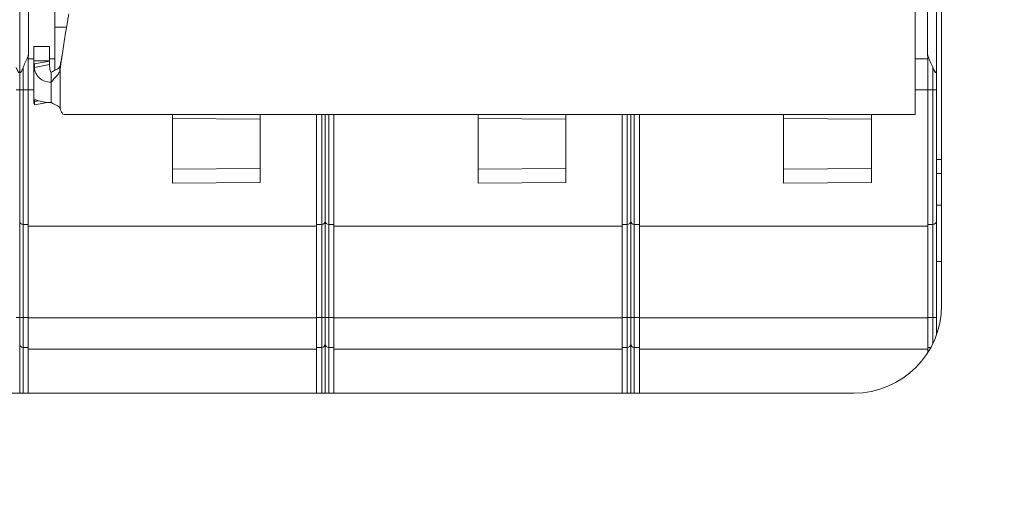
# Model space of a CAD drawing. Header units: millimetres. Extents: x -165365 to -33565, y 7406 to 103342.
# Tile 20 of 256: x -125980 to -125924, y 11043 to 11070. Entities that reach past the tile are written whole.
import ezdxf

# ---------------------------------------------------------------- set-up
doc = ezdxf.new("R2010")
doc.units = ezdxf.units.MM
doc.header["$MEASUREMENT"] = 0
doc.layers.get('Defpoints').update_dxf_attribs({"color": 252})
doc.layers.add('ELEK OPIS', color=140, linetype='Continuous')
doc.styles.add('FDBES', font='simplex.shx', dxfattribs={"width": 0.7})
doc.styles.add('ROMANS', font='romans.shx')
doc.dimstyles.new('BUD_100', dxfattribs={"dimtxt": 100, "dimasz": 10, "dimexe": 2, "dimexo": 2, "dimgap": 20, "dimtad": 1, "dimdec": 4, "dimrnd": 5, "dimdsep": 46, "dimtxsty": 'FDBES', "dimblk1": 'KR', "dimblk2": 'KR', "dimsah": 1, "dimcen": 10, "dimdle": 2, "dimse1": 1, "dimse2": 1, "dimclrd": 256, "dimclrt": 256, "dimadec": 0, "dimazin": 0, "dimtfac": 0.714286, "dimtdec": 4, "dimtix": 1, "dimtofl": 0, "dimtmove": 0, "dimatfit": 3, "dimldrblk": 'KR', "dimfxl": 1, "dimtvp": 1.428571, "dimtolj": 1, "dimtzin": 0, "dimlwd": -1, "dimarcsym": 0})

# ---------------------------------------------------------------- blocks, each defined once
blk = doc.blocks.new('VVSA11c_FPVHe_SIDEVIEW_v3')
at = {"color": 7, "linetype": 'Continuous', "lineweight": 0}
for p, q in [((1863, 900.51), (1863, 950.49)), ((1810.5, 905.5), (1810.5, 945.5)), ((1811.3, 931.226), (1811.3, 919.774)), ((1862.5, 919.774), (1862.5, 931.226)), ((1810.8, 924.413), (1810.8, 903.822)), ((1812, 916.362), (1812, 923.78)), ((1861, 918.88), (1861, 923.08)), ((1861.3, 920.236), (1862.2, 920.236)), ((1861.3, 919.401), (1861.3, 920.236)), ((1862.2, 917.086), (1862.2, 920.236)), ((1811.29, 919.648), (1811.29, 902.831)), ((1862.51, 900.5), (1862.51, 919.648)), ((1860.7, 919.149), (1860.7, 918.928)), ((1860.708, 919.119), (1860.708, 918.883)), ((1862.162, 919.246), (1861.296, 919.401)), ((1861.296, 919.401), (1861.296, 919.206)), ((1862.162, 919.051), (1862.162, 919.246)), ((1860.708, 918.884), (1860.7, 918.928)), ((1861.2, 917.04), (1861.2, 918.772)), ((1860.7, 916.712), (1860.7, 916.888)), ((1860.7, 916.712), (1860.7, 916.888)), ((1861.409, 917.049), (1862.162, 916.914)), ((1862.131, 917.198), (1862.126, 917.2)), ((1862.162, 916.914), (1862.162, 917.109)), ((1812, 916.362), (1860.472, 916.362)), ((1814.5, 912.501), (1814.5, 916.362)), ((1819.5, 916.362), (1819.5, 912.457)), ((1827.71, 900.5), (1827.71, 916.362)), ((1828.2, 900.51), (1828.2, 916.362)), ((1828.69, 916.362), (1828.69, 900.5)), ((1831.9, 912.501), (1831.9, 916.362)), ((1836.9, 916.362), (1836.9, 912.457)), ((1845.11, 900.5), (1845.11, 916.362)), ((1845.6, 900.51), (1845.6, 916.362)), ((1846.09, 916.362), (1846.09, 900.5)), ((1849.3, 912.501), (1849.3, 916.362)), ((1854.3, 916.362), (1854.3, 912.457)), ((1814.5, 916.1), (1819.5, 916.144)), ((1836.9, 916.144), (1831.9, 916.1)), ((1854.3, 916.144), (1849.3, 916.1)), ((1810.8, 913), (1810.5, 913)), ((1814.5, 913.3), (1819.5, 913.256)), ((1831.9, 913.3), (1836.9, 913.256)), ((1849.3, 913.3), (1854.3, 913.256)), ((1811.29, 910.1), (1811, 910.1)), ((1828, 910.1), (1827.71, 910.1)), ((1828.69, 910.1), (1828.4, 910.1)), ((1845.4, 910.1), (1845.11, 910.1)), ((1846.09, 910.1), (1845.8, 910.1)), ((1862.8, 910.1), (1862.51, 910.1)), ((1827.71, 910), (1811.29, 910)), ((1845.11, 910), (1828.69, 910)), ((1862.51, 910), (1846.09, 910)), ((1810.8, 908), (1810.5, 908)), ((1811.29, 903.1), (1811.126, 903.1)), ((1827.71, 903), (1811.29, 903)), ((1828, 903.1), (1827.71, 903.1)), ((1828.69, 903.1), (1828.4, 903.1)), ((1845.11, 903), (1828.69, 903)), ((1845.4, 903.1), (1845.11, 903.1)), ((1846.09, 903.1), (1845.8, 903.1)), ((1862.51, 903), (1846.09, 903)), ((1862.8, 903.1), (1862.51, 903.1)), ((1910.5, 900.5), (1815.5, 900.5))]:
    blk.add_line(p, q, dxfattribs=at)
at = {"color": 9, "linetype": 'Continuous', "lineweight": 0}
for p, q in [((1860.336, 921.336), (1861, 921.336)), ((1811.29, 919.618), (1811.249, 919.618)), ((1862.551, 919.618), (1862.51, 919.618)), ((1811, 919.045), (1811, 903.341)), ((1812, 919.526), (1811.29, 919.526)), ((1861, 919.526), (1861.296, 919.526)), ((1861.296, 919.206), (1862.162, 919.051)), ((1862.2, 919.418), (1861.3, 919.418)), ((1862.2, 919.526), (1862.51, 919.526)), ((1862.8, 900.503), (1862.8, 919.045)), ((1811.29, 917.769), (1811, 917.769)), ((1811.29, 917.765), (1812, 917.765)), ((1862.2, 917.765), (1862.51, 917.765)), ((1862.8, 917.769), (1862.51, 917.769)), ((1862.162, 917.109), (1861.927, 917.151)), ((1828, 900.503), (1828, 916.362)), ((1828.4, 916.362), (1828.4, 900.503)), ((1845.4, 900.503), (1845.4, 916.362)), ((1845.8, 916.362), (1845.8, 900.503)), ((1810.8, 913.8), (1810.5, 913.8)), ((1814.5, 912.501), (1819.5, 912.457)), ((1831.9, 912.501), (1836.9, 912.457)), ((1849.3, 912.501), (1854.3, 912.457)), ((1810.5, 911.2), (1810.8, 911.2)), ((1811.29, 904.803), (1811, 904.803)), ((1811.29, 904.792), (1827.71, 904.792)), ((1828, 904.803), (1827.71, 904.803)), ((1828.69, 904.803), (1828.4, 904.803)), ((1828.69, 904.792), (1845.11, 904.792)), ((1845.4, 904.803), (1845.11, 904.803)), ((1846.09, 904.803), (1845.8, 904.803)), ((1846.09, 904.792), (1862.51, 904.792)), ((1862.8, 904.803), (1862.51, 904.803))]:
    blk.add_line(p, q, dxfattribs=at)
at = {"color": 7, "linetype": 'Continuous', "lineweight": 0}
for centre, radius, start, end in [((1794.334, 927.119), 18.504, 335.5939, 335.8586), ((1806.667, 921.595), 4.991, 335.8308, 336.6607), ((1810.735, 919.839), 0.559, 336.7356, 339.1841), ((1810.721, 919.844), 0.575, 339.1853, 341.5997), ((1863.064, 919.838), 0.559, 200.8116, 203.2636), ((1866.984, 921.53), 4.828, 203.3308, 204.1248), ((1878.341, 926.612), 17.27, 204.1118, 204.4129), ((1861.2, 919.362), 1.156, 270.0065, 274.9714), ((1861.2, 919.539), 2.499, 270.0053, 271.9361), ((1861.2, 919.558), 2.518, 271.9247, 274.7738), ((1857.91, 917.781), 2.987, 339.0278, 339.4508), ((1811, 910.3), 0.2, 180, 270), ((1828, 910.3), 0.2, 270, 0), ((1828.4, 910.3), 0.2, 180, 270), ((1845.4, 910.3), 0.2, 270, 0), ((1845.8, 910.3), 0.2, 180, 270), ((1862.8, 910.3), 0.2, 270, 0), ((1815.5, 905.5), 5, 180, 270), ((1828, 903.3), 0.2, 270, 0), ((1828.4, 903.3), 0.2, 180, 270), ((1845.4, 903.3), 0.2, 270, 0), ((1845.8, 903.3), 0.2, 180, 270), ((1862.8, 903.3), 0.2, 270, 0)]:
    blk.add_arc(centre, radius, start, end, dxfattribs=at)
for points, knots in [([(1860.2, 922.092), (1860.205, 922.066), (1860.227, 921.957), (1860.247, 921.847), (1860.263, 921.764)], [0, 0, 0, 0, 0.240472, 1, 1, 1, 1]), ([(1860.263, 921.764), (1860.29, 921.612), (1860.404, 920.947), (1860.501, 920.278), (1860.576, 919.762)], [0, 0, 0, 0, 0.228098, 1, 1, 1, 1]), ([(1860.7, 919.149), (1860.69, 919.199), (1860.648, 919.404), (1860.607, 919.608), (1860.576, 919.762)], [0, 0, 0, 0, 0.246754, 1, 1, 1, 1]), ([(1860.576, 919.762), (1860.587, 919.692), (1860.627, 919.414), (1860.669, 919.136), (1860.7, 918.928)], [0, 0, 0, 0, 0.252361, 1, 1, 1, 1]), ([(1810.8, 918.894), (1810.8, 918.868), (1810.802, 918.829), (1810.811, 918.784), (1810.825, 918.753), (1810.854, 918.758), (1810.876, 918.784), (1810.902, 918.823), (1810.928, 918.876), (1810.962, 918.95), (1810.985, 919.007), (1811, 919.045)], [0, 0, 0, 0, 0.159224, 0.235124, 0.294206, 0.336442, 0.386848, 0.501614, 0.623758, 0.748554, 1, 1, 1, 1]), ([(1811.185, 919.474), (1811.171, 919.443), (1811.107, 919.301), (1811.045, 919.158), (1811, 919.045)], [0, 0, 0, 0, 0.218215, 1, 1, 1, 1]), ([(1861, 918.881), (1860.943, 918.91), (1860.858, 918.952), (1860.765, 919.016), (1860.728, 919.068), (1860.708, 919.099), (1860.708, 919.118)], [0, 0, 0, 0, 0.501101, 0.734338, 0.853144, 1, 1, 1, 1]), ([(1861.296, 919.206), (1861.296, 919.133), (1861.293, 919.015), (1861.278, 918.877), (1861.24, 918.772), (1861.2, 918.772)], [0, 0, 0, 0, 0.479486, 0.738048, 1, 1, 1, 1]), ([(1861.3, 918.21), (1861.451, 918.223), (1861.726, 918.301), (1862.017, 918.556), (1862.135, 918.824), (1862.162, 918.986), (1862.162, 919.051)], [0, 0, 0, 0, 0.344943, 0.630346, 0.850335, 1, 1, 1, 1]), ([(1862.8, 919.045), (1862.784, 919.085), (1862.725, 919.23), (1862.661, 919.372), (1862.615, 919.474)], [0, 0, 0, 0, 0.279558, 1, 1, 1, 1]), ([(1863, 918.894), (1863, 918.868), (1862.998, 918.829), (1862.989, 918.784), (1862.975, 918.753), (1862.946, 918.758), (1862.924, 918.784), (1862.898, 918.823), (1862.872, 918.876), (1862.838, 918.95), (1862.815, 919.007), (1862.8, 919.045)], [0, 0, 0, 0, 0.159222, 0.23512, 0.294206, 0.336441, 0.386849, 0.501615, 0.623759, 0.748555, 1, 1, 1, 1]), ([(1863, 918.894), (1863, 918.868), (1863.002, 918.829), (1863.011, 918.784), (1863.025, 918.753), (1863.054, 918.758), (1863.07, 918.777), (1863.086, 918.798), (1863.106, 918.832), (1863.128, 918.876), (1863.162, 918.95), (1863.185, 919.007), (1863.2, 919.045)], [0, 0, 0, 0, 0.159204, 0.235091, 0.294174, 0.336401, 0.386805, 0.442775, 0.50167, 0.6238, 0.748583, 1, 1, 1, 1]), ([(1860.7, 916.888), (1860.7, 917.017), (1860.7, 917.682), (1860.699, 918.347), (1860.704, 918.884)], [0, 0, 0, 0, 0.193761, 1, 1, 1, 1]), ([(1860.708, 918.883), (1860.71, 918.848), (1860.737, 918.781), (1860.806, 918.658), (1860.975, 918.476), (1861.113, 918.317), (1861.2, 918.206)], [0, 0, 0, 0, 0.12464, 0.249524, 0.49963, 1, 1, 1, 1]), ([(1861.2, 918.772), (1861.173, 918.788), (1861.107, 918.825), (1861.039, 918.86), (1861, 918.881)], [0, 0, 0, 0, 0.415329, 1, 1, 1, 1]), ([(1861.2, 917.04), (1861.09, 916.987), (1860.941, 916.916), (1860.772, 916.82), (1860.719, 916.763), (1860.708, 916.733)], [0, 0, 0, 0, 0.626042, 0.834412, 1, 1, 1, 1]), ([(1862.089, 917.199), (1862.059, 917.194), (1861.982, 917.167), (1861.839, 917.123), (1861.643, 917.076), (1861.492, 917.056), (1861.409, 917.049)], [0, 0, 0, 0, 0.133408, 0.347806, 0.642343, 1, 1, 1, 1]), ([(1862.126, 917.2), (1862.118, 917.202), (1862.105, 917.202), (1862.093, 917.2), (1862.089, 917.199)], [0, 0, 0, 0, 0.703565, 1, 1, 1, 1]), ([(1862.162, 917.109), (1862.162, 917.12), (1862.161, 917.151), (1862.15, 917.191), (1862.131, 917.198)], [0, 0, 0, 0, 0.351696, 1, 1, 1, 1]), ([(1860.7, 916.712), (1860.683, 916.661), (1860.649, 916.57), (1860.59, 916.447), (1860.52, 916.362), (1860.472, 916.362)], [0, 0, 0, 0, 0.376474, 0.664032, 1, 1, 1, 1])]:
    blk.add_open_spline(points, degree=3, knots=knots, dxfattribs=at)
for points in [[(1811.29, 919.761), (1811.285, 919.727), (1811.277, 919.695), (1811.266, 919.663)], [(1811.3, 919.774), (1811.3, 919.732), (1811.297, 919.689), (1811.29, 919.648)], [(1862.51, 919.648), (1862.503, 919.689), (1862.5, 919.732), (1862.5, 919.774)], [(1862.542, 919.64), (1862.53, 919.671), (1862.521, 919.703), (1862.515, 919.735)], [(1860.704, 919.119), (1860.705, 919.128), (1860.704, 919.139), (1860.697, 919.145)], [(1861.296, 919.401), (1861.299, 919.406), (1861.301, 919.412), (1861.298, 919.417)], [(1862.2, 919.418), (1862.2, 919.359), (1862.186, 919.299), (1862.162, 919.246)], [(1862.183, 916.971), (1862.194, 917.008), (1862.2, 917.047), (1862.2, 917.086)]]:
    blk.add_open_spline(points, degree=3, dxfattribs=at)
at = {"color": 9, "linetype": 'Continuous', "lineweight": 0}
for points, knots in [([(1810.8, 917.776), (1810.8, 917.775), (1810.808, 917.775), (1810.817, 917.773), (1810.836, 917.772), (1810.872, 917.77), (1810.928, 917.769), (1810.975, 917.769), (1811, 917.769)], [0, 0, 0, 0, 0.020775, 0.077974, 0.170197, 0.294351, 0.618705, 1, 1, 1, 1]), ([(1863, 917.776), (1863, 917.775), (1862.992, 917.775), (1862.983, 917.773), (1862.964, 917.772), (1862.928, 917.77), (1862.872, 917.769), (1862.825, 917.769), (1862.8, 917.769)], [0, 0, 0, 0, 0.020775, 0.077974, 0.170197, 0.294351, 0.618705, 1, 1, 1, 1]), ([(1863, 917.776), (1863, 917.775), (1863.008, 917.775), (1863.017, 917.773), (1863.036, 917.772), (1863.072, 917.77), (1863.127, 917.769), (1863.174, 917.769), (1863.2, 917.769)], [0, 0, 0, 0, 0.020644, 0.077819, 0.170332, 0.294456, 0.618215, 1, 1, 1, 1]), ([(1810.8, 904.824), (1810.8, 904.818), (1810.829, 904.814), (1810.863, 904.807), (1810.928, 904.804), (1810.975, 904.803), (1811, 904.803)], [0, 0, 0, 0, 0.084875, 0.301147, 0.622701, 1, 1, 1, 1]), ([(1828, 904.803), (1828.025, 904.803), (1828.072, 904.804), (1828.137, 904.807), (1828.171, 904.814), (1828.2, 904.818), (1828.2, 904.824)], [0, 0, 0, 0, 0.377299, 0.698853, 0.915125, 1, 1, 1, 1]), ([(1828.2, 904.824), (1828.2, 904.818), (1828.229, 904.814), (1828.263, 904.807), (1828.328, 904.804), (1828.375, 904.803), (1828.4, 904.803)], [0, 0, 0, 0, 0.084875, 0.301147, 0.622701, 1, 1, 1, 1]), ([(1845.4, 904.803), (1845.425, 904.803), (1845.472, 904.804), (1845.537, 904.807), (1845.571, 904.814), (1845.6, 904.818), (1845.6, 904.824)], [0, 0, 0, 0, 0.377299, 0.698853, 0.915125, 1, 1, 1, 1]), ([(1845.6, 904.824), (1845.6, 904.818), (1845.629, 904.814), (1845.663, 904.807), (1845.728, 904.804), (1845.775, 904.803), (1845.8, 904.803)], [0, 0, 0, 0, 0.084875, 0.301147, 0.622701, 1, 1, 1, 1]), ([(1863, 904.824), (1863, 904.818), (1862.971, 904.814), (1862.937, 904.807), (1862.872, 904.804), (1862.825, 904.803), (1862.8, 904.803)], [0, 0, 0, 0, 0.084875, 0.301147, 0.622701, 1, 1, 1, 1]), ([(1863, 904.824), (1863, 904.818), (1863.029, 904.814), (1863.063, 904.807), (1863.128, 904.804), (1863.174, 904.803), (1863.2, 904.803)], [0, 0, 0, 0, 0.084742, 0.301257, 0.622222, 1, 1, 1, 1])]:
    blk.add_open_spline(points, degree=3, knots=knots, dxfattribs=at)
blk = doc.blocks.new('KR')
for p, q in [((0, -14), (0, 14)), ((-7, 0), (7, 0))]:
    blk.add_line(p, q)
at = {"color": 2}
blk.add_line((-4.9497, -4.9497), (4.9497, 4.9497), dxfattribs=at)
blk = doc.blocks.new('*D28262')
at = {"layer": 'Defpoints', "color": 0}
for p in [(-130352.136, 14967.512), (-130352.136, 14967.512), (-130095.296, 14321.009), (-122805.515, 11448.465), (-130352.136, 10967.512)]:
    blk.add_point(p, dxfattribs=at)
at = {"layer": 'ELEK OPIS', "ltscale": 15}
blk.add_arc((-130352.136, 14967.512), 695.653, 270.823633, 334.176367, dxfattribs=at)
at = {"layer": 'ELEK OPIS', "linetype": 'ByBlock', "xscale": 10, "yscale": 10, "zscale": 10}
for p, rotation in [((-129721.66, 14673.517), 64.58818343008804), ((-130352.136, 14271.859), 180.4118165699)]:
    blk.add_blockref('KR', p, dxfattribs=dict(at, rotation=rotation))
at = {"layer": 'ELEK OPIS', "insert": (-130015.973, 14439.842), "char_height": 100, "attachment_point": 5, "rotation": 32.5, "style": 'ROMANS'}
blk.add_mtext('\\A1;65%%d', dxfattribs=at)

msp = doc.modelspace()

# ---------------------------------------------------------------- block references
at = {"xscale": -1}
msp.add_blockref('VVSA11c_FPVHe_SIDEVIEW_v3', (-124116.90506, 10148.57322, -37024.5871), dxfattribs=at)

# ---------------------------------------------------------------- dimensions: what is measured, and where the dimension line sits
at = {"layer": 'ELEK OPIS', "ltscale": 15}
dim = msp.add_angular_dim_2l(base=(-130095.29649, 14321.00892), line1=((-130352.13579, 14967.51216, -37024.5871), (-122805.51547, 11448.46531, -37024.5871)), line2=((-130352.13579, 10967.51216, -37024.5871), (-130352.13579, 14967.51216, -37024.5871)), dimstyle='BUD_100', override={"dimtxsty": 'ROMANS', "dimldrblk": 'KR'}, dxfattribs=at)
dim.commit()
dim.dimension.update_dxf_attribs({"geometry": '*D28262', "text_midpoint": (-130015.97277, 14439.84191, -37024.5871)})

doc.saveas('drawing.dxf')
